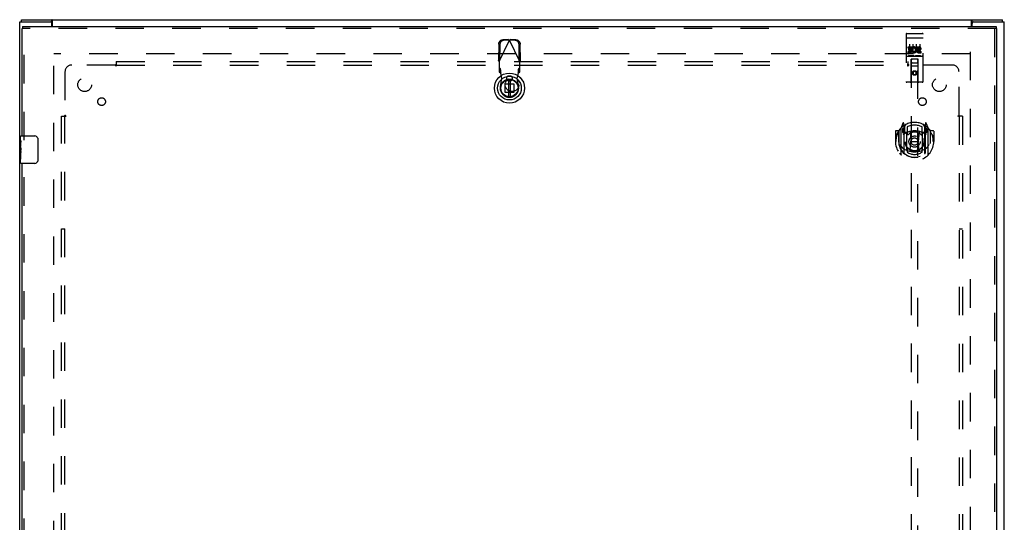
# Model space of a CAD drawing. Header units: inches. Extents: x 0 to 189, y 0 to 122.
# Tile 10 of 13: x 47 to 83, y 76 to 94. Entities that reach past the tile are written whole.
import ezdxf

# ---------------------------------------------------------------- set-up
doc = ezdxf.new("R2010")
doc.units = ezdxf.units.IN
doc.header["$LTSCALE"] = 10.388889
doc.header["$MEASUREMENT"] = 0
doc.linetypes.add('HIDDEN', pattern=[0.2, 0.1, -0.1])
doc.layers.get('0').update_dxf_attribs({"linetype": 'CONTINUOUS'})
for name, color, linetype in [('DEFAULT_2', 8, 'HIDDEN'), ('DOOR_ASSEMBLY', 7, 'CONTINUOUS'), ('SUBPANEL', 7, 'CONTINUOUS')]:
    doc.layers.add(name, color=color, linetype=linetype)

msp = doc.modelspace()

# ---------------------------------------------------------------- linework, layer by layer
at = {"color": 3, "linetype": 'Continuous'}
for p, q in [((47.401, 34.372), (47.401, 94.222)), ((47.401, 94.222), (48.516, 94.222)), ((47.464, 94.297), (83.338, 94.297)), ((48.576, 94.047), (48.576, 94.162)), ((48.603, 94.047), (48.603, 94.254)), ((82.199, 94.047), (82.199, 94.254)), ((82.226, 94.047), (82.226, 94.162)), ((82.286, 94.222), (83.401, 94.222)), ((83.401, 34.372), (83.401, 94.222))]:
    msp.add_line(p, q, dxfattribs=at)
at = {"color": 7, "linetype": 'Continuous'}
for p, q in [((47.464, 94.222), (47.464, 94.297)), ((48.516, 94.222), (48.573, 94.222)), ((48.573, 94.222), (48.573, 94.297)), ((82.229, 94.222), (82.229, 94.297)), ((82.229, 94.222), (82.286, 94.222)), ((83.338, 94.222), (83.338, 94.297))]:
    msp.add_line(p, q, dxfattribs=at)
at = {"color": 3, "linetype": 'Continuous'}
for points in [[(48.591, 94.275), (48.59, 94.278), (48.589, 94.28), (48.588, 94.283), (48.587, 94.285), (48.586, 94.287), (48.585, 94.288), (48.584, 94.29), (48.583, 94.292), (48.581, 94.293), (48.58, 94.294), (48.579, 94.295), (48.578, 94.296), (48.577, 94.296), (48.575, 94.297), (48.574, 94.297), (48.573, 94.297)], [(48.603, 94.254), (48.602, 94.255), (48.6, 94.257), (48.599, 94.258), (48.598, 94.261), (48.597, 94.263), (48.596, 94.265), (48.595, 94.268), (48.594, 94.27), (48.591, 94.275)], [(82.199, 94.254), (82.2, 94.255), (82.201, 94.257), (82.202, 94.258), (82.203, 94.261), (82.205, 94.263), (82.206, 94.265), (82.207, 94.268), (82.208, 94.27)], [(82.208, 94.27), (82.21, 94.275), (82.211, 94.278), (82.212, 94.28), (82.213, 94.283), (82.214, 94.285), (82.215, 94.287), (82.217, 94.288), (82.218, 94.29), (82.219, 94.292), (82.22, 94.293), (82.221, 94.294), (82.223, 94.295), (82.224, 94.296), (82.225, 94.296), (82.226, 94.297), (82.227, 94.297), (82.229, 94.297)]]:
    msp.add_lwpolyline(points, dxfattribs=at)
at = {"color": 7, "linetype": 'Continuous'}
for points in [[(48.603, 94.201), (48.601, 94.201), (48.6, 94.201), (48.599, 94.201), (48.598, 94.201), (48.596, 94.201), (48.595, 94.202), (48.594, 94.203), (48.593, 94.203), (48.591, 94.204), (48.59, 94.205), (48.589, 94.206), (48.588, 94.208), (48.587, 94.209), (48.586, 94.21), (48.585, 94.212), (48.584, 94.213), (48.583, 94.215), (48.582, 94.216), (48.581, 94.217), (48.58, 94.219), (48.578, 94.22), (48.577, 94.22), (48.576, 94.221), (48.575, 94.222), (48.574, 94.222), (48.573, 94.222)], [(82.199, 94.201), (82.2, 94.201), (82.201, 94.201), (82.203, 94.201), (82.204, 94.201), (82.205, 94.201), (82.206, 94.202), (82.208, 94.203), (82.209, 94.203), (82.21, 94.204), (82.211, 94.205), (82.212, 94.206), (82.213, 94.208), (82.214, 94.209), (82.215, 94.21), (82.217, 94.212), (82.218, 94.213), (82.219, 94.215), (82.22, 94.216), (82.221, 94.217), (82.222, 94.219), (82.223, 94.22), (82.224, 94.22), (82.226, 94.221), (82.227, 94.222), (82.228, 94.222), (82.229, 94.222)]]:
    msp.add_lwpolyline(points, dxfattribs=at)
at = {"color": 3, "linetype": 'Continuous'}
for centre, start, end in [((48.516, 94.162), 0, 90), ((82.286, 94.162), 90, 180)]:
    msp.add_arc(centre, 0.06, start, end, dxfattribs=at)
at = {"layer": 'DEFAULT_2', "color": 8, "linetype": 'HIDDEN'}
for p, q in [((48.651, 35.472), (48.651, 93.122)), ((82.151, 93.047), (48.651, 93.047)), ((82.151, 93.122), (82.151, 35.472))]:
    msp.add_line(p, q, dxfattribs=at)
at = {"layer": 'DOOR_ASSEMBLY', "color": 3, "linetype": 'Continuous'}
for p, q in [((47.495, 90.047), (47.495, 93.972)), ((47.508, 94.047), (83.107, 94.047)), ((83.12, 93.972), (83.12, 34.622)), ((47.495, 64.797), (47.495, 89.047))]:
    msp.add_line(p, q, dxfattribs=at)
at = {"layer": 'DOOR_ASSEMBLY', "color": 7, "linetype": 'Continuous'}
for p, q in [((47.495, 93.972), (47.508, 93.972)), ((47.508, 94.047), (47.508, 93.972)), ((83.107, 94.047), (83.107, 93.972)), ((83.12, 93.972), (83.107, 93.972)), ((65.268, 92.109), (65.268, 91.484)), ((65.347, 91.484), (65.347, 92.109)), ((47.435, 89.888), (47.435, 90.032)), ((47.45, 90.047), (47.96, 90.047)), ((47.435, 89.632), (47.435, 89.885)), ((47.444, 89.83), (47.435, 89.83)), ((47.435, 89.662), (47.445, 89.662)), ((47.445, 89.662), (47.445, 89.819)), ((48.06, 89.947), (48.06, 89.147)), ((47.435, 89.062), (47.435, 89.63)), ((47.438, 89.599), (47.435, 89.599)), ((47.435, 89.467), (47.445, 89.467)), ((47.435, 89.431), (47.445, 89.431)), ((47.435, 89.369), (47.445, 89.369)), ((47.445, 89.478), (47.445, 89.531)), ((47.445, 89.201), (47.445, 89.431)), ((47.435, 89.201), (47.445, 89.201)), ((47.96, 89.047), (47.45, 89.047))]:
    msp.add_line(p, q, dxfattribs=at)
at = {"layer": 'DOOR_ASSEMBLY', "color": 8, "linetype": 'HIDDEN'}
for p, q in [((83.107, 93.972), (47.508, 93.972)), ((47.57, 89.892), (47.57, 93.972)), ((83.045, 93.972), (83.045, 34.622)), ((79.808, 93.764), (79.808, 92.039)), ((79.824, 93.636), (79.824, 93.636)), ((79.825, 93.636), (79.824, 93.636)), ((79.826, 93.636), (79.825, 93.636)), ((79.827, 93.636), (79.826, 93.636)), ((79.827, 93.636), (79.827, 93.636)), ((79.828, 93.636), (79.827, 93.636)), ((79.829, 93.636), (79.828, 93.636)), ((79.83, 93.636), (79.829, 93.636)), ((79.831, 93.636), (79.83, 93.636)), ((79.832, 93.636), (79.831, 93.636)), ((79.832, 93.636), (79.832, 93.636)), ((79.833, 93.636), (79.832, 93.636)), ((79.834, 93.636), (79.833, 93.636)), ((79.835, 93.636), (79.834, 93.636)), ((79.836, 93.636), (79.835, 93.636)), ((79.837, 93.636), (79.836, 93.636)), ((79.837, 93.636), (79.837, 93.636)), ((79.837, 93.636), (80.403, 93.636)), ((79.838, 93.794), (80.403, 93.794)), ((80.403, 93.636), (80.404, 93.636)), ((80.404, 93.636), (80.404, 93.636)), ((80.404, 93.636), (80.405, 93.636)), ((80.405, 93.636), (80.406, 93.636)), ((80.406, 93.636), (80.407, 93.636)), ((80.407, 93.636), (80.408, 93.636)), ((80.408, 93.636), (80.409, 93.636)), ((80.409, 93.636), (80.409, 93.636)), ((80.409, 93.636), (80.41, 93.636)), ((80.41, 93.636), (80.411, 93.636)), ((80.411, 93.636), (80.412, 93.636)), ((80.412, 93.636), (80.413, 93.636)), ((80.413, 93.636), (80.413, 93.636)), ((80.413, 93.636), (80.414, 93.636)), ((80.414, 93.636), (80.415, 93.636)), ((80.415, 93.636), (80.416, 93.636)), ((80.433, 92.039), (80.433, 93.764)), ((64.916, 93.406), (64.906, 92.815)), ((64.934, 92.767), (65.308, 93.555)), ((64.957, 93.386), (64.947, 92.796)), ((65.263, 93.568), (65.07, 93.565)), ((65.305, 93.548), (65.112, 93.545)), ((65.263, 93.568), (65.278, 93.564)), ((65.263, 93.568), (65.305, 93.548)), ((65.278, 93.564), (65.293, 93.559)), ((65.293, 93.559), (65.308, 93.555)), ((65.308, 93.555), (65.323, 93.559)), ((65.682, 92.767), (65.308, 93.555)), ((65.311, 93.548), (65.352, 93.568)), ((65.504, 93.545), (65.311, 93.548)), ((65.323, 93.559), (65.338, 93.564)), ((65.338, 93.564), (65.352, 93.568)), ((65.545, 93.565), (65.352, 93.568)), ((65.668, 92.796), (65.658, 93.386)), ((65.71, 92.815), (65.7, 93.406)), ((79.888, 93.259), (79.888, 93.302)), ((79.888, 93.302), (80.045, 93.302)), ((79.888, 93.259), (80.002, 93.259)), ((79.933, 93.403), (79.933, 93.097)), ((80.002, 93.217), (80.002, 93.259)), ((80.045, 93.124), (80.045, 93.302)), ((80.069, 93.254), (80.052, 93.293)), ((80.058, 93.403), (80.058, 93.097)), ((80.183, 93.403), (80.183, 93.097)), ((80.201, 93.259), (80.201, 93.302)), ((80.201, 93.302), (80.293, 93.302)), ((80.201, 93.259), (80.293, 93.259)), ((80.308, 93.403), (80.308, 93.097)), ((79.838, 92.966), (80.403, 92.966)), ((79.888, 93.088), (79.888, 93.131)), ((79.888, 93.131), (80.002, 93.131)), ((79.888, 93.088), (80.045, 93.088)), ((80.081, 92.982), (79.909, 92.982)), ((79.91, 93.174), (79.91, 93.217)), ((79.91, 93.217), (80.002, 93.217)), ((79.91, 93.174), (80.002, 93.174)), ((80.002, 93.131), (80.002, 93.174)), ((80.045, 93.124), (80.058, 93.143)), ((80.045, 93.088), (80.045, 93.101)), ((80.048, 93.099), (80.045, 93.101)), ((80.331, 92.982), (80.159, 92.982)), ((80.261, 93.174), (80.307, 93.174)), ((80.265, 93.215), (80.293, 93.215)), ((80.265, 93.131), (80.357, 93.131)), ((80.265, 93.088), (80.357, 93.088)), ((80.357, 93.088), (80.357, 93.131)), ((64.947, 92.796), (64.906, 92.815)), ((64.934, 92.767), (64.934, 92.394)), ((64.98, 92.507), (64.934, 92.549)), ((65.682, 92.549), (65.636, 92.507)), ((65.71, 92.815), (65.668, 92.796)), ((65.691, 92.783), (65.682, 92.767)), ((65.682, 92.394), (65.682, 92.767)), ((79.99, 92.039), (79.994, 92.849)), ((80.248, 92.599), (79.993, 92.599)), ((80.015, 92.849), (79.994, 92.849)), ((79.995, 92.849), (79.995, 66.468)), ((80.225, 92.849), (80.015, 92.849)), ((80.035, 92.724), (80.205, 92.724)), ((80.247, 92.849), (80.225, 92.849)), ((80.245, 66.468), (80.245, 92.849)), ((80.25, 92.039), (80.247, 92.849)), ((64.934, 92.394), (64.98, 92.352)), ((64.98, 92.352), (64.98, 92.507)), ((64.994, 92.348), (64.992, 92.38)), ((65.032, 92.151), (64.994, 92.348)), ((65.331, 92.238), (65.284, 92.238)), ((65.621, 92.348), (65.583, 92.151)), ((65.636, 92.507), (65.636, 92.352)), ((65.636, 92.352), (65.682, 92.394)), ((80.12, 92.421), (80.058, 92.385)), ((80.058, 92.385), (80.058, 92.313)), ((80.058, 92.385), (80.068, 92.379)), ((80.058, 92.313), (80.068, 92.319)), ((80.058, 92.313), (80.12, 92.277)), ((80.12, 92.41), (80.068, 92.379)), ((80.068, 92.379), (80.068, 92.319)), ((80.068, 92.319), (80.12, 92.288)), ((80.12, 92.421), (80.12, 92.41)), ((80.183, 92.385), (80.12, 92.421)), ((80.173, 92.379), (80.12, 92.41)), ((80.12, 92.288), (80.173, 92.319)), ((80.12, 92.277), (80.183, 92.313)), ((80.12, 92.277), (80.12, 92.288)), ((80.183, 92.385), (80.173, 92.379)), ((80.173, 92.319), (80.173, 92.379)), ((80.183, 92.313), (80.173, 92.319)), ((80.183, 92.313), (80.183, 92.385)), ((64.979, 91.857), (65.032, 92.151)), ((65.148, 91.637), (65.148, 91.956)), ((65.148, 91.956), (65.467, 91.956)), ((65.284, 92.065), (65.331, 92.065)), ((65.467, 91.956), (65.467, 91.637)), ((65.583, 92.151), (65.637, 91.857)), ((80.403, 92.009), (79.838, 92.009)), ((65.467, 91.637), (65.148, 91.637)), ((79.695, 90.516), (79.625, 90.341)), ((79.717, 90.417), (79.716, 90.416)), ((79.716, 90.416), (79.716, 90.416)), ((79.716, 90.416), (79.716, 90.416)), ((79.738, 90.433), (79.724, 90.513)), ((79.738, 89.416), (79.738, 90.433)), ((79.745, 90.365), (79.815, 90.474)), ((79.745, 89.421), (79.745, 90.424)), ((79.748, 90.4), (79.748, 90.192)), ((79.845, 90.378), (79.845, 90.125)), ((80.395, 90.125), (80.395, 90.378)), ((80.425, 90.474), (80.495, 90.365)), ((80.493, 90.192), (80.493, 90.4)), ((80.495, 89.421), (80.495, 90.424)), ((80.517, 90.513), (80.503, 90.433)), ((80.503, 90.433), (80.503, 89.416)), ((80.524, 90.416), (80.52, 90.419)), ((80.616, 90.341), (80.546, 90.516)), ((79.42, 90.22), (79.42, 89.846)), ((79.538, 90.235), (79.435, 90.235)), ((79.538, 90.235), (79.538, 89.846)), ((79.546, 90.22), (79.538, 90.235)), ((79.545, 90.237), (79.545, 89.78)), ((79.62, 90.33), (79.62, 89.363)), ((79.678, 90.325), (79.678, 90.175)), ((79.738, 90.325), (79.678, 90.325)), ((79.678, 90.175), (79.738, 90.175)), ((79.686, 90.298), (79.716, 90.252)), ((79.745, 90.305), (79.69, 90.305)), ((79.838, 90.174), (79.765, 90.174)), ((79.768, 90.172), (79.834, 90.172)), ((79.838, 89.533), (79.838, 90.165)), ((79.957, 90.191), (79.988, 89.846)), ((80.283, 90.191), (80.253, 89.846)), ((80.475, 90.174), (80.403, 90.174)), ((80.403, 90.165), (80.403, 89.533)), ((80.407, 90.172), (80.473, 90.172)), ((80.55, 90.305), (80.495, 90.305)), ((80.563, 90.325), (80.503, 90.325)), ((80.503, 90.175), (80.563, 90.175)), ((80.525, 90.252), (80.554, 90.298)), ((80.563, 90.175), (80.563, 90.325)), ((80.62, 89.363), (80.62, 90.33)), ((80.695, 90.237), (80.695, 89.78)), ((80.703, 90.235), (80.695, 90.22)), ((80.703, 89.846), (80.703, 90.235)), ((80.805, 90.235), (80.703, 90.235)), ((80.82, 90.22), (80.82, 89.846)), ((79.42, 89.846), (79.435, 89.846)), ((79.538, 89.846), (79.553, 89.846)), ((79.958, 89.507), (79.988, 89.846)), ((79.988, 89.846), (80.253, 89.846)), ((80.283, 89.507), (80.253, 89.846)), ((80.703, 89.846), (80.688, 89.846)), ((80.695, 89.78), (80.695, 89.777)), ((80.805, 89.846), (80.82, 89.846)), ((79.845, 89.564), (79.845, 89.461)), ((80.395, 89.461), (80.395, 89.564)), ((47.57, 64.642), (47.57, 89.202))]:
    msp.add_line(p, q, dxfattribs=at)
for points in [[(79.824, 93.636), (79.823, 93.635), (79.823, 93.635), (79.823, 93.635), (79.822, 93.635), (79.822, 93.635), (79.821, 93.635), (79.821, 93.635), (79.821, 93.635), (79.82, 93.635), (79.82, 93.635), (79.82, 93.635), (79.819, 93.635), (79.819, 93.635), (79.819, 93.635), (79.818, 93.635), (79.818, 93.635), (79.818, 93.634), (79.817, 93.634), (79.817, 93.634), (79.817, 93.634), (79.817, 93.634), (79.816, 93.634), (79.816, 93.634), (79.816, 93.634), (79.815, 93.634), (79.815, 93.634), (79.815, 93.634), (79.815, 93.634), (79.814, 93.634), (79.814, 93.634), (79.814, 93.633), (79.814, 93.633), (79.813, 93.633), (79.813, 93.633), (79.813, 93.633), (79.813, 93.633), (79.812, 93.633), (79.812, 93.633), (79.812, 93.633), (79.812, 93.633), (79.812, 93.633), (79.811, 93.632), (79.811, 93.632), (79.811, 93.632), (79.811, 93.632), (79.811, 93.632), (79.81, 93.632), (79.81, 93.632), (79.81, 93.632), (79.81, 93.632), (79.81, 93.632), (79.81, 93.632), (79.809, 93.631), (79.809, 93.631), (79.809, 93.631), (79.809, 93.631), (79.809, 93.631), (79.809, 93.631), (79.809, 93.631), (79.809, 93.631), (79.809, 93.631), (79.808, 93.631), (79.808, 93.63), (79.808, 93.63), (79.808, 93.63), (79.808, 93.63), (79.808, 93.63), (79.808, 93.63), (79.808, 93.63), (79.808, 93.63), (79.808, 93.63), (79.808, 93.629), (79.808, 93.629), (79.808, 93.629), (79.808, 93.629), (79.808, 93.629), (79.808, 93.629)], [(80.416, 93.636), (80.417, 93.636), (80.417, 93.636), (80.417, 93.635), (80.418, 93.635), (80.418, 93.635), (80.418, 93.635), (80.419, 93.635), (80.419, 93.635), (80.419, 93.635), (80.42, 93.635), (80.42, 93.635), (80.42, 93.635), (80.421, 93.635), (80.421, 93.635), (80.421, 93.635), (80.422, 93.635), (80.422, 93.635), (80.422, 93.635), (80.423, 93.634), (80.423, 93.634), (80.423, 93.634), (80.424, 93.634), (80.424, 93.634), (80.424, 93.634), (80.425, 93.634), (80.425, 93.634), (80.425, 93.634), (80.425, 93.634), (80.426, 93.634), (80.426, 93.634), (80.426, 93.634), (80.426, 93.634), (80.427, 93.633), (80.427, 93.633), (80.427, 93.633), (80.427, 93.633), (80.428, 93.633), (80.428, 93.633), (80.428, 93.633), (80.428, 93.633), (80.429, 93.633), (80.429, 93.633), (80.429, 93.633), (80.429, 93.632), (80.429, 93.632), (80.43, 93.632), (80.43, 93.632), (80.43, 93.632), (80.43, 93.632), (80.43, 93.632), (80.43, 93.632), (80.431, 93.632), (80.431, 93.632), (80.431, 93.632), (80.431, 93.631), (80.431, 93.631), (80.431, 93.631), (80.431, 93.631), (80.432, 93.631), (80.432, 93.631), (80.432, 93.631), (80.432, 93.631), (80.432, 93.631), (80.432, 93.631), (80.432, 93.63), (80.432, 93.63), (80.432, 93.63), (80.432, 93.63), (80.432, 93.63), (80.433, 93.63), (80.433, 93.63), (80.433, 93.63), (80.433, 93.63), (80.433, 93.629), (80.433, 93.629), (80.433, 93.629), (80.433, 93.629), (80.433, 93.629), (80.433, 93.629)], [(64.916, 93.406), (64.917, 93.421), (64.919, 93.436), (64.923, 93.451), (64.928, 93.466), (64.935, 93.48), (64.943, 93.493), (64.952, 93.506), (64.962, 93.517), (64.973, 93.528), (64.985, 93.537), (64.998, 93.545), (65.012, 93.552), (65.026, 93.557), (65.041, 93.561), (65.055, 93.564), (65.07, 93.565)], [(65.112, 93.545), (65.097, 93.544), (65.082, 93.541), (65.068, 93.537), (65.053, 93.532), (65.04, 93.525), (65.027, 93.517), (65.015, 93.508), (65.004, 93.497), (64.993, 93.486), (64.984, 93.473), (64.977, 93.46), (64.97, 93.446), (64.965, 93.432), (64.961, 93.417), (64.958, 93.402), (64.957, 93.386)], [(65.658, 93.386), (65.657, 93.402), (65.655, 93.417), (65.651, 93.432), (65.646, 93.446), (65.639, 93.46), (65.631, 93.473), (65.622, 93.486), (65.612, 93.497), (65.601, 93.508), (65.589, 93.517), (65.576, 93.525), (65.562, 93.532), (65.548, 93.537), (65.534, 93.541), (65.519, 93.544), (65.504, 93.545)], [(65.545, 93.565), (65.56, 93.564), (65.575, 93.561), (65.59, 93.557), (65.604, 93.552), (65.617, 93.545), (65.63, 93.537), (65.642, 93.528), (65.654, 93.517), (65.664, 93.506), (65.673, 93.493), (65.681, 93.48), (65.687, 93.466), (65.693, 93.451), (65.696, 93.436), (65.699, 93.421), (65.7, 93.406)], [(79.909, 92.982), (79.909, 92.982), (79.909, 92.982), (79.909, 92.982), (79.909, 92.982), (79.908, 92.982), (79.908, 92.982), (79.908, 92.982), (79.908, 92.982), (79.908, 92.982), (79.907, 92.982), (79.907, 92.982), (79.907, 92.982), (79.907, 92.983), (79.907, 92.983), (79.907, 92.983), (79.906, 92.983), (79.906, 92.983), (79.906, 92.983), (79.906, 92.983), (79.906, 92.983), (79.906, 92.983), (79.905, 92.983), (79.905, 92.983), (79.905, 92.983), (79.905, 92.983), (79.905, 92.983), (79.905, 92.983), (79.905, 92.983), (79.905, 92.983), (79.904, 92.983), (79.904, 92.983), (79.904, 92.983), (79.904, 92.983), (79.904, 92.983), (79.904, 92.983), (79.904, 92.983), (79.904, 92.983), (79.904, 92.983), (79.903, 92.983), (79.903, 92.983), (79.903, 92.983), (79.903, 92.983), (79.903, 92.983), (79.903, 92.984), (79.903, 92.984), (79.903, 92.984)], [(80.088, 92.984), (80.088, 92.984), (80.088, 92.984), (80.088, 92.983), (80.087, 92.983), (80.087, 92.983), (80.087, 92.983), (80.087, 92.983), (80.087, 92.983), (80.087, 92.983), (80.087, 92.983), (80.087, 92.983), (80.087, 92.983), (80.086, 92.983), (80.086, 92.983), (80.086, 92.983), (80.086, 92.983), (80.086, 92.983), (80.086, 92.983), (80.086, 92.983), (80.086, 92.983), (80.085, 92.983), (80.085, 92.983), (80.085, 92.983), (80.085, 92.983), (80.085, 92.983), (80.085, 92.983), (80.085, 92.983), (80.084, 92.983), (80.084, 92.983), (80.084, 92.983), (80.084, 92.983), (80.084, 92.983), (80.084, 92.983), (80.084, 92.982), (80.083, 92.982), (80.083, 92.982), (80.083, 92.982), (80.083, 92.982), (80.083, 92.982), (80.082, 92.982), (80.082, 92.982), (80.082, 92.982), (80.082, 92.982), (80.082, 92.982), (80.081, 92.982)], [(80.159, 92.982), (80.159, 92.982), (80.159, 92.982), (80.159, 92.982), (80.159, 92.982), (80.158, 92.982), (80.158, 92.982), (80.158, 92.982), (80.158, 92.982), (80.158, 92.982), (80.157, 92.982), (80.157, 92.982), (80.157, 92.982), (80.157, 92.983), (80.157, 92.983), (80.157, 92.983), (80.156, 92.983), (80.156, 92.983), (80.156, 92.983), (80.156, 92.983), (80.156, 92.983), (80.156, 92.983), (80.155, 92.983), (80.155, 92.983), (80.155, 92.983), (80.155, 92.983), (80.155, 92.983), (80.155, 92.983), (80.155, 92.983), (80.155, 92.983), (80.154, 92.983), (80.154, 92.983), (80.154, 92.983), (80.154, 92.983), (80.154, 92.983), (80.154, 92.983), (80.154, 92.983), (80.154, 92.983), (80.154, 92.983), (80.153, 92.983), (80.153, 92.983), (80.153, 92.983), (80.153, 92.983), (80.153, 92.983), (80.153, 92.984), (80.153, 92.984), (80.153, 92.984)], [(80.338, 92.984), (80.338, 92.984), (80.338, 92.984), (80.338, 92.983), (80.337, 92.983), (80.337, 92.983), (80.337, 92.983), (80.337, 92.983), (80.337, 92.983), (80.337, 92.983), (80.337, 92.983), (80.337, 92.983), (80.337, 92.983), (80.336, 92.983), (80.336, 92.983), (80.336, 92.983), (80.336, 92.983), (80.336, 92.983), (80.336, 92.983), (80.336, 92.983), (80.336, 92.983), (80.336, 92.983), (80.335, 92.983), (80.335, 92.983), (80.335, 92.983), (80.335, 92.983), (80.335, 92.983), (80.335, 92.983), (80.334, 92.983), (80.334, 92.983), (80.334, 92.983), (80.334, 92.983), (80.334, 92.983), (80.334, 92.983), (80.334, 92.982), (80.333, 92.982), (80.333, 92.982), (80.333, 92.982), (80.333, 92.982), (80.333, 92.982), (80.332, 92.982), (80.332, 92.982), (80.332, 92.982), (80.332, 92.982), (80.332, 92.982), (80.331, 92.982)], [(64.934, 92.767), (64.924, 92.783), (64.919, 92.791), (64.915, 92.8), (64.91, 92.807), (64.906, 92.815)], [(65.71, 92.815), (65.705, 92.807), (65.701, 92.8), (65.696, 92.791), (65.691, 92.783)], [(64.992, 92.38), (64.991, 92.396), (64.99, 92.411), (64.989, 92.425), (64.988, 92.439), (64.987, 92.452), (64.986, 92.464), (64.985, 92.474), (64.984, 92.484), (64.983, 92.492), (64.982, 92.498), (64.981, 92.503), (64.98, 92.507)], [(64.98, 92.352), (64.982, 92.352), (64.985, 92.351), (64.987, 92.351), (64.99, 92.35), (64.992, 92.349), (64.994, 92.348)], [(65.636, 92.507), (65.635, 92.503), (65.634, 92.498), (65.633, 92.492), (65.632, 92.484), (65.631, 92.474), (65.63, 92.464), (65.629, 92.452), (65.627, 92.439), (65.626, 92.425), (65.625, 92.411), (65.624, 92.396), (65.623, 92.38), (65.621, 92.348)], [(65.621, 92.348), (65.624, 92.349), (65.626, 92.35), (65.629, 92.351), (65.631, 92.351), (65.633, 92.352), (65.636, 92.352)], [(79.575, 90.285), (79.576, 90.286), (79.576, 90.287), (79.577, 90.288), (79.578, 90.289), (79.578, 90.289), (79.579, 90.29), (79.58, 90.291), (79.581, 90.292), (79.581, 90.292), (79.582, 90.293), (79.583, 90.294), (79.584, 90.295), (79.584, 90.295), (79.585, 90.296), (79.586, 90.297), (79.587, 90.297), (79.588, 90.298), (79.589, 90.299), (79.589, 90.299), (79.59, 90.3), (79.591, 90.3), (79.592, 90.301), (79.593, 90.302), (79.594, 90.302), (79.595, 90.303), (79.595, 90.303), (79.596, 90.304), (79.597, 90.304), (79.598, 90.305), (79.599, 90.305), (79.6, 90.306), (79.601, 90.306), (79.602, 90.307), (79.603, 90.307)], [(80.638, 90.307), (80.639, 90.307), (80.64, 90.306), (80.641, 90.306), (80.642, 90.305), (80.642, 90.305), (80.643, 90.304), (80.644, 90.304), (80.645, 90.303), (80.646, 90.303), (80.647, 90.302), (80.648, 90.302), (80.649, 90.301), (80.649, 90.3), (80.65, 90.3), (80.651, 90.299), (80.652, 90.299), (80.653, 90.298), (80.654, 90.297), (80.654, 90.297), (80.655, 90.296), (80.656, 90.295), (80.657, 90.295), (80.658, 90.294), (80.658, 90.293), (80.659, 90.292), (80.66, 90.292), (80.661, 90.291), (80.661, 90.29), (80.662, 90.289), (80.663, 90.289), (80.664, 90.288), (80.664, 90.287), (80.665, 90.286), (80.666, 90.285)], [(79.588, 89.733), (79.591, 89.728), (79.594, 89.723), (79.597, 89.718), (79.6, 89.713), (79.603, 89.709), (79.605, 89.705), (79.608, 89.701), (79.611, 89.697), (79.613, 89.693), (79.616, 89.689), (79.618, 89.686), (79.62, 89.682), (79.623, 89.679), (79.625, 89.676), (79.627, 89.673), (79.63, 89.67), (79.632, 89.668), (79.634, 89.665), (79.636, 89.662), (79.638, 89.66), (79.64, 89.658), (79.642, 89.655), (79.644, 89.653), (79.646, 89.651), (79.648, 89.649), (79.65, 89.647), (79.651, 89.645), (79.653, 89.643), (79.655, 89.642), (79.656, 89.64), (79.658, 89.638), (79.66, 89.637), (79.661, 89.635), (79.663, 89.634), (79.664, 89.633), (79.666, 89.631)], [(80.575, 89.631), (80.576, 89.633), (80.578, 89.634), (80.579, 89.635), (80.581, 89.637), (80.582, 89.638), (80.584, 89.64), (80.586, 89.642), (80.587, 89.643), (80.589, 89.645), (80.591, 89.647), (80.593, 89.649), (80.595, 89.651), (80.597, 89.653), (80.599, 89.655), (80.601, 89.658), (80.603, 89.66), (80.605, 89.662), (80.607, 89.665), (80.609, 89.668), (80.611, 89.67), (80.613, 89.673), (80.615, 89.676), (80.618, 89.679), (80.62, 89.682), (80.622, 89.686), (80.625, 89.689), (80.627, 89.693), (80.63, 89.697), (80.633, 89.7), (80.635, 89.705), (80.638, 89.709), (80.641, 89.713), (80.644, 89.718), (80.647, 89.723), (80.65, 89.728), (80.653, 89.733)], [(79.603, 89.386), (79.602, 89.386), (79.601, 89.387), (79.6, 89.387), (79.599, 89.388), (79.598, 89.388), (79.597, 89.388), (79.596, 89.389), (79.595, 89.389), (79.595, 89.39), (79.594, 89.391), (79.593, 89.391), (79.592, 89.392), (79.591, 89.392), (79.59, 89.393), (79.589, 89.394), (79.589, 89.394), (79.588, 89.395), (79.587, 89.395), (79.586, 89.396), (79.585, 89.397), (79.584, 89.397), (79.584, 89.398), (79.583, 89.399), (79.582, 89.4), (79.581, 89.4), (79.581, 89.401), (79.58, 89.402), (79.579, 89.403), (79.578, 89.403), (79.578, 89.404), (79.577, 89.405), (79.576, 89.406), (79.576, 89.407), (79.575, 89.408)], [(80.308, 89.49), (80.303, 89.488), (80.297, 89.487), (80.292, 89.485), (80.287, 89.484), (80.281, 89.483), (80.276, 89.481), (80.27, 89.48), (80.265, 89.479), (80.259, 89.478), (80.254, 89.477), (80.248, 89.476), (80.243, 89.475), (80.237, 89.474), (80.232, 89.473), (80.226, 89.472), (80.221, 89.471), (80.215, 89.47), (80.21, 89.47), (80.204, 89.469), (80.198, 89.468), (80.193, 89.468), (80.187, 89.467), (80.182, 89.467), (80.176, 89.466), (80.171, 89.466), (80.165, 89.465), (80.159, 89.465), (80.154, 89.465), (80.148, 89.464), (80.143, 89.464), (80.137, 89.464), (80.131, 89.464), (80.126, 89.464), (80.12, 89.464), (80.115, 89.464), (80.109, 89.464), (80.103, 89.464), (80.098, 89.464), (80.092, 89.464), (80.087, 89.465), (80.081, 89.465), (80.076, 89.465), (80.07, 89.466), (80.064, 89.466), (80.059, 89.467), (80.053, 89.467), (80.048, 89.468), (80.042, 89.468), (80.037, 89.469), (80.031, 89.47), (80.025, 89.47), (80.02, 89.471), (80.014, 89.472), (80.009, 89.473), (80.003, 89.474), (79.998, 89.475), (79.992, 89.476), (79.987, 89.477), (79.981, 89.478), (79.976, 89.479), (79.97, 89.48), (79.965, 89.481), (79.959, 89.483), (79.954, 89.484), (79.949, 89.485), (79.943, 89.487), (79.938, 89.488), (79.932, 89.49)], [(80.666, 89.408), (80.665, 89.407), (80.664, 89.406), (80.664, 89.405), (80.663, 89.404), (80.662, 89.403), (80.661, 89.403), (80.661, 89.402), (80.66, 89.401), (80.659, 89.4), (80.658, 89.4), (80.658, 89.399), (80.657, 89.398), (80.656, 89.397), (80.655, 89.397), (80.654, 89.396), (80.654, 89.395), (80.653, 89.395), (80.652, 89.394), (80.651, 89.394), (80.65, 89.393), (80.649, 89.392), (80.649, 89.392), (80.648, 89.391), (80.647, 89.391), (80.646, 89.39), (80.645, 89.389), (80.644, 89.389), (80.643, 89.388), (80.642, 89.388), (80.642, 89.388), (80.641, 89.387), (80.64, 89.387), (80.639, 89.386), (80.638, 89.386)]]:
    msp.add_lwpolyline(points, dxfattribs=at)
at = {"layer": 'DOOR_ASSEMBLY', "color": 7, "linetype": 'Continuous'}
for points in [[(47.435, 89.888), (47.435, 89.885), (47.436, 89.88), (47.437, 89.875), (47.438, 89.869), (47.439, 89.862), (47.441, 89.854), (47.442, 89.846), (47.443, 89.837)], [(47.443, 89.837), (47.444, 89.828), (47.445, 89.819)], [(48.053, 89.983), (48.056, 89.977), (48.057, 89.972), (48.058, 89.966), (48.059, 89.959), (48.06, 89.953), (48.06, 89.947)], [(47.435, 89.632), (47.435, 89.625), (47.436, 89.617), (47.437, 89.609), (47.438, 89.6)], [(47.438, 89.6), (47.441, 89.573), (47.442, 89.564), (47.443, 89.556), (47.444, 89.547), (47.445, 89.539), (47.445, 89.531)], [(47.445, 89.478), (47.445, 89.472), (47.444, 89.466), (47.444, 89.46), (47.443, 89.454), (47.443, 89.448), (47.442, 89.442)], [(48.06, 89.147), (48.06, 89.141), (48.059, 89.134), (48.058, 89.128), (48.057, 89.122), (48.056, 89.116), (48.053, 89.111)]]:
    msp.add_lwpolyline(points, dxfattribs=at)
for radius in [0.551, 0.433, 0.329, 0.317, 0.315]:
    msp.add_circle((65.308, 91.797), radius, dxfattribs=at)
at = {"layer": 'DOOR_ASSEMBLY', "color": 8, "linetype": 'HIDDEN'}
for centre, radius in [((80.12, 92.349), 0.085), ((80.12, 92.349), 0.0845), ((80.12, 89.844), 0.35), ((80.12, 89.844), 0.335), ((80.12, 89.844), 0.205), ((80.12, 89.844), 0.133)]:
    msp.add_circle(centre, radius, dxfattribs=at)
for centre, radius, start, end in [((79.838, 93.764), 0.03, 90, 180), ((80.403, 93.764), 0.03, 0, 90), ((80.094, 93.195), 0.107, 244.2636, 113.4027), ((80.094, 93.195), 0.0639, 234.8895, 113.4026), ((80.293, 93.237), 0.0644, 282.2995, 90.0775), ((80.293, 93.237), 0.0219, 269.9011, 90), ((79.838, 92.936), 0.03, 90, 180), ((80.265, 93.152), 0.0635, 90, 270), ((80.265, 93.153), 0.0219, 100.307, 270), ((80.403, 92.936), 0.03, 0, 90), ((80.035, 92.809), 0.04, 90, 180), ((80.035, 92.764), 0.04, 180, 270), ((80.205, 92.809), 0.04, 0, 90), ((80.205, 92.764), 0.04, 270, 360), ((65.284, 92.151), 0.0866, 90, 270), ((65.331, 92.151), 0.0866, 270, 90), ((65.308, 91.797), 0.335, 169.673, 10.327), ((79.838, 92.039), 0.03, 180, 270), ((79.96, 92.039), 0.03, 270, 360), ((80.28, 92.039), 0.03, 180, 270), ((80.403, 92.039), 0.03, 270, 360), ((80.12, 89.846), 0.7, 125.5126, 54.4874), ((80.12, 89.844), 0.7, 35.2961, 144.7039), ((79.709, 90.511), 0.015, 10, 158.1959), ((79.725, 90.4), 0.02, 0, 125.5126), ((79.728, 90.4), 0.02, 0, 125.2543), ((79.765, 90.424), 0.02, 121.4688, 179.9992), ((80.12, 89.844), 0.6, 62.7204, 117.2796), ((80.475, 90.424), 0.02, 0, 58.5295), ((80.513, 90.4), 0.02, 54.7457, 180), ((80.515, 90.4), 0.02, 54.4874, 180), ((80.532, 90.511), 0.015, 21.8041, 170), ((79.435, 90.22), 0.015, 90, 180), ((80.12, 89.846), 0.685, 146.9885, 180), ((79.565, 90.237), 0.02, 144.7039, 180), ((79.635, 90.33), 0.015, 135.0748, 180), ((79.69, 90.3), 0.005, 90, 212.6792), ((80.12, 89.534), 0.7, 53.2319, 126.7681), ((79.557, 90.15), 0.188, 0, 32.6792), ((79.765, 90.194), 0.02, 180, 270), ((79.768, 90.192), 0.02, 180, 270), ((79.834, 90.192), 0.02, 270, 293.464), ((79.853, 90.165), 0.015, 112.9863, 180), ((80.12, 89.532), 0.7, 66.536, 113.464), ((79.875, 90.125), 0.03, 180, 311.1261), ((80.12, 89.844), 0.343, 48.8739, 131.1261), ((79.937, 90.189), 0.02, 5.0796, 105.6131), ((80.303, 90.189), 0.02, 74.3869, 174.9204), ((80.365, 90.125), 0.03, 228.8739, 360), ((80.388, 90.165), 0.015, 0, 67.0137), ((80.407, 90.192), 0.02, 246.536, 270), ((80.473, 90.192), 0.02, 270, 360), ((80.475, 90.194), 0.02, 270, 360), ((80.683, 90.15), 0.188, 147.3208, 180), ((80.55, 90.3), 0.005, 327.3208, 90), ((80.605, 90.33), 0.015, 0, 44.9252), ((80.675, 90.237), 0.02, 0, 35.2961), ((80.12, 89.846), 0.685, 0, 33.0115), ((80.805, 90.22), 0.015, 0, 90), ((80.12, 89.849), 0.583, 180.2464, 359.7536), ((79.565, 89.78), 0.02, 180, 187.6622), ((80.12, 89.854), 0.58, 187.6622, 352.3378), ((80.675, 89.78), 0.02, 352.3378, 360), ((79.635, 89.363), 0.015, 180, 224.9252), ((80.12, 90.164), 0.7, 229.529, 310.471), ((79.753, 89.416), 0.015, 180, 229.6413), ((79.765, 89.421), 0.02, 180, 230.6594), ((79.853, 89.533), 0.015, 180, 247.0137), ((79.875, 89.564), 0.03, 48.8739, 180), ((80.12, 89.854), 0.48, 235.0461, 304.9539), ((80.12, 89.844), 0.343, 228.8739, 311.1261), ((79.938, 89.509), 0.02, 254.4248, 354.9204), ((80.303, 89.509), 0.02, 185.0796, 285.5752), ((80.365, 89.564), 0.03, 0, 131.1261), ((80.388, 89.533), 0.015, 292.9863, 360), ((80.475, 89.421), 0.02, 309.3378, 359.9984), ((80.488, 89.416), 0.015, 310.3587, 360), ((80.605, 89.363), 0.015, 315.0748, 360)]:
    msp.add_arc(centre, radius, start, end, dxfattribs=at)
at = {"layer": 'DOOR_ASSEMBLY', "color": 7, "linetype": 'Continuous'}
for centre, radius, start, end in [((47.45, 90.032), 0.015, 90, 180), ((47.96, 89.947), 0.1, 21.1999, 90), ((47.45, 89.062), 0.015, 180, 270), ((47.96, 89.147), 0.1, 270, 338.7946)]:
    msp.add_arc(centre, radius, start, end, dxfattribs=at)
msp.add_ellipse((47.635, 89.465), major_axis=(0.2, 0), ratio=0.432808, start_param=-3.141593, end_param=-2.879776, dxfattribs=at)
at = {"layer": 'SUBPANEL', "color": 8, "linetype": 'HIDDEN'}
for p, q in [((50.897, 92.641), (49.307, 92.641)), ((50.915, 92.659), (50.908, 92.653)), ((50.932, 92.766), (50.932, 92.679)), ((50.932, 92.766), (79.87, 92.766)), ((50.932, 92.679), (50.932, 92.6)), ((50.932, 92.641), (79.87, 92.641)), ((79.87, 92.766), (79.87, 92.679)), ((79.87, 92.6), (79.87, 92.679)), ((81.495, 92.641), (79.905, 92.641)), ((49.057, 92.391), (49.057, 90.801)), ((81.745, 90.801), (81.745, 92.391)), ((48.932, 37.828), (48.932, 90.766)), ((48.932, 90.766), (49.018, 90.766)), ((49.018, 90.766), (49.098, 90.766)), ((49.057, 37.828), (49.057, 90.766)), ((81.783, 90.766), (81.704, 90.766)), ((81.745, 90.766), (81.745, 37.828)), ((81.763, 90.783), (81.757, 90.789)), ((81.87, 90.766), (81.783, 90.766)), ((81.87, 90.766), (81.87, 37.828)), ((49.057, 86.641), (48.932, 86.641)), ((81.87, 86.641), (81.745, 86.641))]:
    msp.add_line(p, q, dxfattribs=at)
for points in [[(50.908, 92.653), (50.907, 92.651), (50.905, 92.649), (50.903, 92.647), (50.901, 92.645), (50.9, 92.644), (50.898, 92.642), (50.897, 92.641)], [(50.91, 92.621), (50.907, 92.626), (50.905, 92.628), (50.904, 92.631), (50.902, 92.633), (50.901, 92.635), (50.899, 92.637), (50.898, 92.639), (50.897, 92.641)], [(50.932, 92.6), (50.93, 92.6), (50.929, 92.601), (50.927, 92.602), (50.925, 92.603), (50.924, 92.604), (50.922, 92.605), (50.921, 92.607), (50.919, 92.608), (50.918, 92.61), (50.916, 92.611), (50.915, 92.613), (50.914, 92.615), (50.912, 92.617), (50.911, 92.619), (50.91, 92.621)], [(50.932, 92.679), (50.93, 92.677), (50.929, 92.675), (50.927, 92.673), (50.926, 92.671), (50.924, 92.669), (50.923, 92.667), (50.921, 92.666), (50.92, 92.664), (50.918, 92.662), (50.917, 92.661), (50.915, 92.659)], [(79.87, 92.679), (79.871, 92.677), (79.873, 92.675), (79.874, 92.673), (79.876, 92.671), (79.877, 92.669), (79.879, 92.667), (79.88, 92.666), (79.882, 92.664), (79.883, 92.662), (79.885, 92.661), (79.887, 92.659)], [(79.87, 92.6), (79.871, 92.6), (79.873, 92.601), (79.875, 92.602), (79.876, 92.603), (79.878, 92.604), (79.879, 92.605), (79.881, 92.607), (79.882, 92.608), (79.884, 92.61), (79.885, 92.611), (79.887, 92.613), (79.888, 92.615), (79.889, 92.617), (79.891, 92.619), (79.892, 92.621), (79.895, 92.626)], [(79.887, 92.659), (79.893, 92.653), (79.895, 92.651), (79.897, 92.649), (79.899, 92.647), (79.9, 92.645), (79.902, 92.644), (79.904, 92.642), (79.905, 92.641)], [(79.895, 92.626), (79.896, 92.628), (79.898, 92.631), (79.899, 92.633), (79.901, 92.635), (79.902, 92.637), (79.903, 92.639), (79.905, 92.641)], [(49.018, 90.766), (49.021, 90.767), (49.023, 90.769), (49.025, 90.77), (49.027, 90.772), (49.029, 90.773), (49.03, 90.775), (49.032, 90.777), (49.034, 90.778), (49.035, 90.78), (49.037, 90.781), (49.038, 90.783)], [(49.038, 90.783), (49.045, 90.789), (49.047, 90.791), (49.049, 90.793), (49.05, 90.795), (49.052, 90.797), (49.054, 90.798), (49.056, 90.8), (49.057, 90.801)], [(49.072, 90.791), (49.069, 90.792), (49.067, 90.794), (49.065, 90.795), (49.063, 90.797), (49.061, 90.798), (49.059, 90.8), (49.057, 90.801)], [(49.098, 90.766), (49.097, 90.767), (49.096, 90.769), (49.096, 90.771), (49.095, 90.772), (49.094, 90.774), (49.092, 90.775), (49.091, 90.777), (49.09, 90.778), (49.088, 90.78), (49.086, 90.781), (49.085, 90.783), (49.083, 90.784), (49.081, 90.785), (49.079, 90.787), (49.076, 90.788), (49.072, 90.791)], [(81.704, 90.766), (81.704, 90.767), (81.705, 90.769), (81.706, 90.771), (81.707, 90.772), (81.708, 90.774), (81.709, 90.775), (81.71, 90.777), (81.712, 90.778), (81.714, 90.78), (81.715, 90.781), (81.717, 90.783), (81.719, 90.784), (81.721, 90.785), (81.723, 90.787), (81.725, 90.788)], [(81.725, 90.788), (81.73, 90.791), (81.732, 90.792), (81.735, 90.794), (81.737, 90.795), (81.739, 90.797), (81.741, 90.798), (81.743, 90.8), (81.745, 90.801)], [(81.757, 90.789), (81.755, 90.791), (81.753, 90.793), (81.751, 90.795), (81.749, 90.797), (81.748, 90.798), (81.746, 90.8), (81.745, 90.801)], [(81.783, 90.766), (81.781, 90.767), (81.779, 90.769), (81.777, 90.77), (81.775, 90.772), (81.773, 90.773), (81.771, 90.775), (81.769, 90.777), (81.768, 90.778), (81.766, 90.78), (81.765, 90.781), (81.763, 90.783)]]:
    msp.add_lwpolyline(points, dxfattribs=at)
for centre, radius in [((49.776, 91.922), 0.25), ((65.401, 91.922), 0.25), ((81.026, 91.922), 0.25), ((50.394, 91.303), 0.141), ((80.407, 91.303), 0.141)]:
    msp.add_circle(centre, radius, dxfattribs=at)
for centre, start, end in [((49.307, 92.391), 90, 180), ((81.495, 92.391), 0, 90)]:
    msp.add_arc(centre, 0.25, start, end, dxfattribs=at)

doc.saveas('drawing.dxf')
